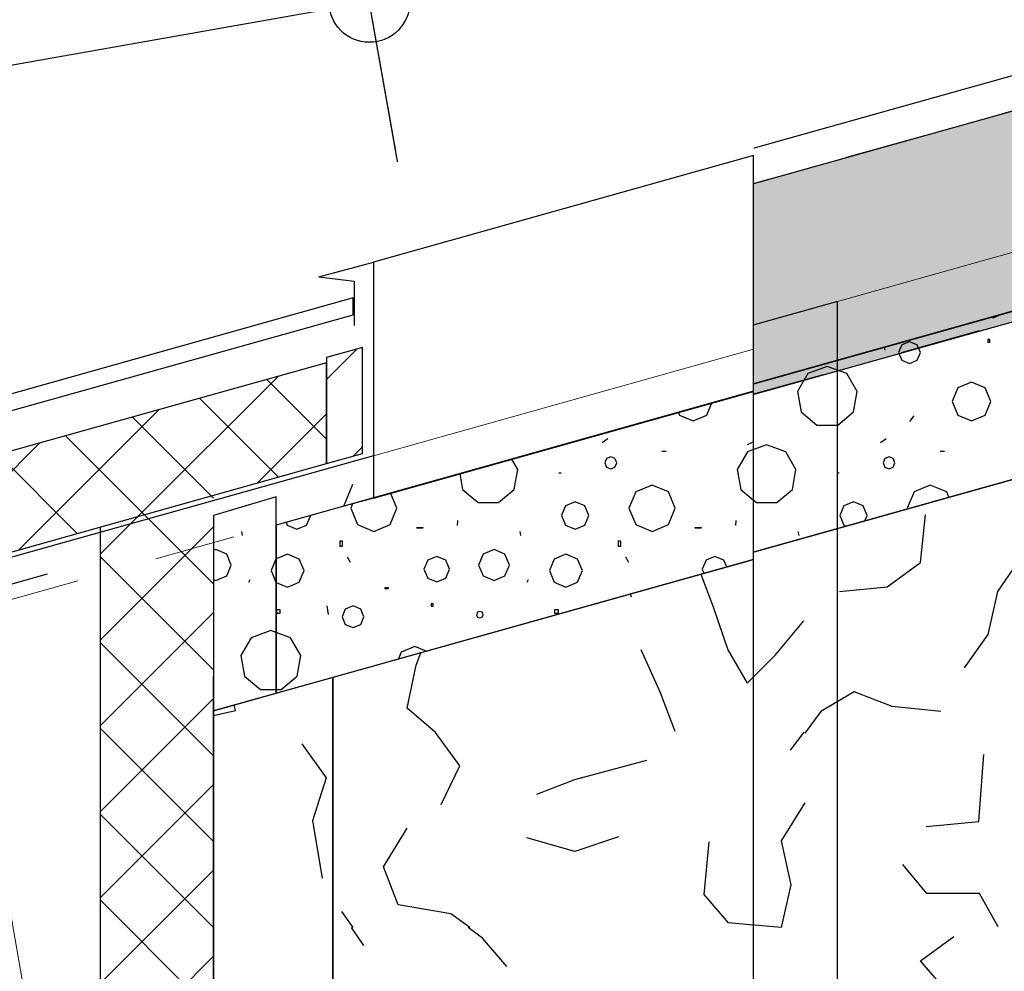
# Model space of a CAD drawing. Extents: x 1006 to 5197, y -24 to 263.
# Tile 37 of 124: x 1035.58 to 1036.8, y 19.9 to 21.08. Entities that reach past the tile are written whole.
import ezdxf

# ---------------------------------------------------------------- set-up
doc = ezdxf.new("R2010")
doc.units = 0
doc.header["$MEASUREMENT"] = 0
for name, pattern in [('B0702', [0.11737, 0.07812, -0.03925]), ('B0805', [1.366667, 0.566667, -0.1, 0.033333, -0.1, 0.466667, -0.1]), ('Wipeout_Contour', [1000, 0, -1000])]:
    doc.linetypes.add(name, pattern=pattern)
for name, color, linetype in [('21 Buitenwanden', 7, 'Continuous'), ('27 Daken', 7, 'Continuous'), ('99 Aankleding 2D tek', 7, 'Continuous'), ('A Patches', 7, 'Continuous'), ('A Stramien', 7, 'Continuous'), ('I Toegev info 1_ 50_100', 7, 'Continuous')]:
    doc.layers.add(name, color=color, linetype=linetype)
doc.styles.get("Standard").update_dxf_attribs({"font": 'txt', "bigfont": 'BIGFONT.SHX'})
doc.dimstyles.new('GENERATED_STYLE__1', dxfattribs={"dimtxt": 0.25, "dimasz": 0.19, "dimexe": 0.18, "dimexo": 0, "dimgap": 0.09, "dimtad": 1, "dimdec": 0, "dimlfac": 1000, "dimzin": 0, "dimdsep": 46, "dimtxsty": 'Standard', "dimblk": 'ARROWHEAD_7', "dimblk1": 'ARROWHEAD_7', "dimblk2": 'ARROWHEAD_7', "dimcen": 0.09, "dimclrd": 7, "dimclre": 7, "dimclrt": 7, "dimadec": 1, "dimazin": 0, "dimtfac": 1, "dimtdec": 4, "dimtmove": 0, "dimatfit": 3, "dimfxl": 0, "dimtolj": 1, "dimtzin": 0, "dimarcsym": 0})
doc.dimstyles.new('GENERATED_STYLE__2', dxfattribs={"dimtxt": 0.25, "dimasz": 0.19, "dimexe": 0.18, "dimexo": 0, "dimgap": 0.09, "dimtad": 1, "dimtih": 1, "dimtoh": 1, "dimdec": 0, "dimlfac": 1000, "dimzin": 0, "dimdsep": 46, "dimtxsty": 'Standard', "dimblk": 'ARROWHEAD_7', "dimblk1": 'ARROWHEAD_7', "dimblk2": 'ARROWHEAD_7', "dimcen": 0.09, "dimclrd": 7, "dimclre": 7, "dimclrt": 7, "dimadec": 1, "dimazin": 0, "dimtfac": 1, "dimtdec": 4, "dimtmove": 0, "dimatfit": 3, "dimfxl": 0, "dimtolj": 1, "dimtzin": 0, "dimarcsym": 0})
pattern_1 = [(45, (988.21373, 0), (-0.05303301, 0.05303301), []), (135, (988.21373, 0), (0.05303301, 0.05303301), [])]

# ---------------------------------------------------------------- blocks, each defined once
blk = doc.blocks.new('WALL_481_2', base_point=(1035.8002, 18.7634))
at = {"color": 254, "linetype": 'Wipeout_Contour', "lineweight": 0, "ltscale": 4164.534371}
blk.add_wipeout([(1035.7404, 18.5782), (1046.1084, 22.7001), (1046.053, 22.8395), (1035.8002, 18.7634)], dxfattribs=at).dxf.layer = '21 Buitenwanden'
blk = doc.blocks.new('*D345', base_point=(988.2137, 0))
at = {"layer": 'A Stramien', "linetype": 'Continuous'}
for p, q in [((1027.0884, 19.7929), (1026.95, 20.1415)), ((1020.3743, 17.3276), (1027.0657, 19.9857)), ((1013.8894, 14.7515), (1020.3743, 17.3276))]:
    blk.add_line(p, q, dxfattribs=at)
blk.add_circle((1027.0192, 19.9672), 0.05, dxfattribs=at)
at = {"layer": 'A Stramien', "insert": (1023.179, 18.7645), "char_height": 0.25, "attachment_point": 1, "rotation": 21.665}
blk.add_mtext('{7.200}', dxfattribs=at)
blk = doc.blocks.new('ARROWHEAD_7')
at = {"color": 0, "linetype": 'Continuous', "lineweight": 0}
for p, q in [((0, -0.25), (0, 0.25)), ((0, 0), (-1, 0)), ((-0.25, 0), (0.25, 0))]:
    blk.add_line(p, q, dxfattribs=at)
blk.add_circle((0, 0), 0.25, dxfattribs=at)
blk = doc.blocks.new('*D346', base_point=(988.2137, 0))
at = {"layer": 'A Stramien', "linetype": 'Continuous'}
for p, q in [((1033.7798, 22.451), (1033.6414, 22.7995)), ((1027.0657, 19.9857), (1033.7571, 22.6437)), ((1020.3743, 17.3276), (1027.0657, 19.9857))]:
    blk.add_line(p, q, dxfattribs=at)
blk.add_circle((1033.7106, 22.6253), 0.05, dxfattribs=at)
at = {"layer": 'A Stramien', "insert": (1029.8704, 21.4226), "char_height": 0.25, "attachment_point": 1, "rotation": 21.665}
blk.add_mtext('{7.200}', dxfattribs=at)
blk = doc.blocks.new('*D347', base_point=(988.2137, 0))
at = {"layer": 'A Stramien', "linetype": 'Continuous'}
for p, q in [((1040.4712, 25.1091), (1040.3328, 25.4576)), ((1033.7571, 22.6437), (1040.4484, 25.3018)), ((1027.0657, 19.9857), (1033.7571, 22.6437))]:
    blk.add_line(p, q, dxfattribs=at)
blk.add_circle((1040.402, 25.2834), 0.05, dxfattribs=at)
at = {"layer": 'A Stramien', "insert": (1036.5618, 24.0807), "char_height": 0.25, "attachment_point": 1, "rotation": 21.665}
blk.add_mtext('{7.200}', dxfattribs=at)
blk = doc.blocks.new('*D348', base_point=(988.2137, 0))
at = {"layer": 'A Stramien', "linetype": 'Continuous'}
for p, q in [((1047.1626, 27.7672), (1047.0241, 28.1157)), ((1040.4484, 25.3018), (1047.1398, 27.9599)), ((1033.7571, 22.6437), (1040.4484, 25.3018))]:
    blk.add_line(p, q, dxfattribs=at)
blk.add_circle((1047.0934, 27.9415), 0.05, dxfattribs=at)
at = {"layer": 'A Stramien', "insert": (1044.457, 27.217), "char_height": 0.25, "attachment_point": 1, "rotation": 21.665}
blk.add_mtext('{7.200}', dxfattribs=at)
blk = doc.blocks.new('*D349', base_point=(988.2137, 0))
at = {"layer": 'A Stramien', "linetype": 'Continuous'}
for p, q in [((1053.854, 30.4253), (1053.7155, 30.7738)), ((1047.1398, 27.9599), (1053.8312, 30.618)), ((1040.4484, 25.3018), (1047.1398, 27.9599))]:
    blk.add_line(p, q, dxfattribs=at)
at = {"layer": 'A Stramien', "insert": (1049.9445, 29.3969), "char_height": 0.25, "attachment_point": 1, "rotation": 21.665}
blk.add_mtext('{7.200}', dxfattribs=at)
blk = doc.blocks.new('*D350', base_point=(988.2137, 0))
at = {"layer": 'A Stramien', "linetype": 'Continuous'}
for p, q in [((1053.8312, 30.618), (1057.1769, 31.9471)), ((1047.1398, 27.9599), (1053.8312, 30.618))]:
    blk.add_line(p, q, dxfattribs=at)
blk.add_circle((1053.7847, 30.5996), 0.05, dxfattribs=at)
at = {"layer": 'A Stramien', "insert": (1054.9631, 31.3904), "char_height": 0.25, "attachment_point": 1, "rotation": 21.665}
blk.add_mtext('{3.600}', dxfattribs=at)
blk = doc.blocks.new('*D351', base_point=(988.2137, 0))
at = {"layer": 'A Stramien', "linetype": 'Continuous'}
for p, q in [((1063.891, 34.4124), (1063.7526, 34.7609)), ((1063.7753, 34.5682), (1063.9147, 34.6236)), ((1057.1769, 31.9471), (1063.7753, 34.5682)), ((1057.1996, 31.7543), (1057.0612, 32.1029)), ((1053.8312, 30.618), (1057.1769, 31.9471))]:
    blk.add_line(p, q, dxfattribs=at)
for centre in [(1063.8218, 34.5867), (1057.1304, 31.9286)]:
    blk.add_circle(centre, 0.05, dxfattribs=at)
at = {"layer": 'A Stramien', "insert": (1059.9816, 33.384), "char_height": 0.25, "attachment_point": 1, "rotation": 21.665}
blk.add_mtext('{7.200}', dxfattribs=at)
blk = doc.blocks.new('*D355', base_point=(988.2137, 0))
at = {"layer": 'A Stramien', "linetype": 'Continuous'}
for p, q in [((1032.4831, 33.5873), (1032.4831, 33.9623)), ((1044.0071, 33.5873), (1044.0071, 33.9623)), ((1030.7271, 33.7748), (1032.5331, 33.7748)), ((1032.5331, 33.7748), (1044.0571, 33.7748))]:
    blk.add_line(p, q, dxfattribs=at)
for centre in [(1032.4831, 33.7748), (1044.0071, 33.7748)]:
    blk.add_circle(centre, 0.05, dxfattribs=at)
at = {"layer": 'A Stramien', "insert": (1037.7404, 34.0748), "char_height": 0.25, "attachment_point": 1}
blk.add_mtext('{11.524}', dxfattribs=at)
blk = doc.blocks.new('*D356', base_point=(988.2137, 0))
at = {"layer": 'A Stramien', "linetype": 'Continuous'}
for p, q in [((1044.0071, 33.5873), (1044.0071, 33.9623)), ((1049.8006, 33.5873), (1049.8006, 33.9623)), ((1032.5331, 33.7748), (1044.0571, 33.7748)), ((1044.0571, 33.7748), (1049.8506, 33.7748))]:
    blk.add_line(p, q, dxfattribs=at)
for centre in [(1044.0071, 33.7748), (1049.8006, 33.7748)]:
    blk.add_circle(centre, 0.05, dxfattribs=at)
at = {"layer": 'A Stramien', "insert": (1046.4909, 34.0748), "char_height": 0.25, "attachment_point": 1}
blk.add_mtext('{5.794}', dxfattribs=at)
blk = doc.blocks.new('*D357', base_point=(988.2137, 0))
at = {"layer": 'A Stramien', "linetype": 'Continuous'}
for p, q in [((1049.8006, 33.5873), (1049.8006, 33.9623)), ((1055.5648, 33.5873), (1055.5648, 33.9623)), ((1044.0571, 33.7748), (1049.8506, 33.7748)), ((1049.8506, 33.7748), (1055.6148, 33.7748))]:
    blk.add_line(p, q, dxfattribs=at)
for centre in [(1049.8006, 33.7748), (1055.5648, 33.7748)]:
    blk.add_circle(centre, 0.05, dxfattribs=at)
at = {"layer": 'A Stramien', "insert": (1052.2697, 34.0748), "char_height": 0.25, "attachment_point": 1}
blk.add_mtext('{5.764}', dxfattribs=at)
blk = doc.blocks.new('*D358', base_point=(988.2137, 0))
at = {"layer": 'A Stramien', "linetype": 'Continuous'}
for p, q in [((1055.5648, 33.5873), (1055.5648, 33.9623)), ((1061.1964, 33.5873), (1061.1964, 33.9623)), ((1049.8506, 33.7748), (1055.6148, 33.7748)), ((1055.6148, 33.7748), (1061.2464, 33.7748))]:
    blk.add_line(p, q, dxfattribs=at)
for centre in [(1055.5648, 33.7748), (1061.1964, 33.7748)]:
    blk.add_circle(centre, 0.05, dxfattribs=at)
at = {"layer": 'A Stramien', "insert": (1057.9676, 34.0748), "char_height": 0.25, "attachment_point": 1}
blk.add_mtext('{5.632}', dxfattribs=at)
blk = doc.blocks.new('*D359', base_point=(988.2137, 0))
at = {"layer": 'A Stramien', "linetype": 'Continuous'}
for p, q in [((1061.1964, 33.5873), (1061.1964, 33.9623)), ((1067.2372, 33.5873), (1067.2372, 33.9623)), ((1055.6148, 33.7748), (1061.2464, 33.7748)), ((1061.2464, 33.7748), (1067.1872, 33.7748)), ((1067.1872, 33.7748), (1067.3372, 33.7748))]:
    blk.add_line(p, q, dxfattribs=at)
for centre in [(1061.1964, 33.7748), (1067.2372, 33.7748)]:
    blk.add_circle(centre, 0.05, dxfattribs=at)
at = {"layer": 'A Stramien', "insert": (1063.8039, 34.0748), "char_height": 0.25, "attachment_point": 1}
blk.add_mtext('{6.041}', dxfattribs=at)
blk = doc.blocks.new('*D364', base_point=(988.2137, 0))
at = {"layer": 'A Stramien', "linetype": 'Continuous'}
for p, q in [((1043.4001, -2.1848), (1043.4001, -1.8098)), ((1046.4001, -2.1848), (1046.4001, -1.8098)), ((1032.5331, -1.9973), (1043.4501, -1.9973)), ((1043.4501, -1.9973), (1046.4501, -1.9973))]:
    blk.add_line(p, q, dxfattribs=at)
for centre in [(1043.4001, -1.9973), (1046.4001, -1.9973)]:
    blk.add_circle(centre, 0.05, dxfattribs=at)
at = {"layer": 'A Stramien', "insert": (1044.4871, -1.6973), "char_height": 0.25, "attachment_point": 1}
blk.add_mtext('{3.000}', dxfattribs=at)
blk = doc.blocks.new('*D365', base_point=(988.2137, 0))
at = {"layer": 'A Stramien', "linetype": 'Continuous'}
for p, q in [((1046.4001, -2.1848), (1046.4001, -1.8098)), ((1053.6001, -2.1848), (1053.6001, -1.8098)), ((1043.4501, -1.9973), (1046.4501, -1.9973)), ((1046.4501, -1.9973), (1053.6501, -1.9973))]:
    blk.add_line(p, q, dxfattribs=at)
for centre in [(1046.4001, -1.9973), (1053.6001, -1.9973)]:
    blk.add_circle(centre, 0.05, dxfattribs=at)
at = {"layer": 'A Stramien', "insert": (1049.5871, -1.6973), "char_height": 0.25, "attachment_point": 1}
blk.add_mtext('{7.200}', dxfattribs=at)
blk = doc.blocks.new('*D410', base_point=(988.2137, 0))
at = {"layer": 'A Stramien', "linetype": 'Continuous'}
for p, q in [((1036.0447, 20.9169), (1035.9796, 21.2862)), ((1035.9629, 21.0928), (1036.1106, 21.1189)), ((1021.1434, 18.4798), (1035.9629, 21.0928)), ((1014.4135, 17.2931), (1021.1434, 18.4798))]:
    blk.add_line(p, q, dxfattribs=at)
blk.add_circle((1036.0121, 21.1015), 0.05, dxfattribs=at)
at = {"layer": 'A Stramien', "insert": (1028.004, 19.9941), "char_height": 0.25, "attachment_point": 1, "rotation": 10}
blk.add_mtext('{15.148}', dxfattribs=at)
blk = doc.blocks.new('ROOF_46_2', base_point=(1041.8905, 22.2177))
at = {"layer": '27 Daken', "color": 255, "linetype": 'Continuous', "lineweight": 0}
blk.add_line((1041.8905, 22.2177), (1036.5903, 20.7314), dxfattribs=at)
at = {"layer": '27 Daken', "linetype": 'Continuous', "flags": 128}
blk.add_lwpolyline([(1036.5903, 20.7314), (1031.7977, 19.3874), (1031.7977, 13.0972), (1036.5903, 15.001)], close=True, dxfattribs=at)
blk = doc.blocks.new('*X466', base_point=(988.2137, 0))
at = {"layer": '27 Daken', "linetype": 'Continuous'}
for p, q in [((1036.6927, 20.409), (1036.6987, 20.468)), ((1036.4195, 20.4031), (1036.4187, 20.402)), ((1036.6517, 20.379), (1036.6927, 20.409)), ((1036.8167, 20.415), (1036.7877, 20.373)), ((1036.4187, 20.402), (1036.4367, 20.354)), ((1036.5927, 20.373), (1036.6517, 20.379)), ((1036.3357, 20.366), (1036.3317, 20.3785)), ((1036.7877, 20.373), (1036.7757, 20.32)), ((1036.4367, 20.354), (1036.4547, 20.301)), ((1036.5137, 20.295), (1036.5487, 20.337)), ((1036.7757, 20.32), (1036.7467, 20.279)), ((1036.0697, 20.282), (1036.0796, 20.3078)), ((1036.3717, 20.248), (1036.3477, 20.301)), ((1036.4547, 20.301), (1036.4787, 20.26)), ((1036.4787, 20.26), (1036.5137, 20.295)), ((1036.0587, 20.229), (1036.0697, 20.282)), ((1036.3897, 20.2), (1036.3717, 20.248)), ((1036.6107, 20.249), (1036.5697, 20.225)), ((1036.6577, 20.231), (1036.6107, 20.249)), ((1036.0937, 20.199), (1036.0587, 20.229)), ((1036.5697, 20.225), (1036.5497, 20.1983)), ((1036.7177, 20.225), (1036.6577, 20.231)), ((1036.1237, 20.158), (1036.0937, 20.199)), ((1036.5486, 20.1994), (1036.5317, 20.177)), ((1036.7647, 20.089), (1036.7707, 20.172)), ((1036.2657, 20.141), (1036.3547, 20.165)), ((1036.1007, 20.11), (1036.1237, 20.158)), ((1036.2187, 20.123), (1036.2657, 20.141)), ((1036.5497, 20.112), (1036.5207, 20.065)), ((1036.6997, 20.083), (1036.7647, 20.089)), ((1036.0297, 20.033), (1036.0587, 20.081)), ((1036.2657, 20.052), (1036.2067, 20.069)), ((1036.3197, 20.07), (1036.2657, 20.052)), ((1036.4257, 19.999), (1036.4317, 20.064)), ((1036.5207, 20.065), (1036.5327, 20.011)), ((1036.0477, 19.986), (1036.0297, 20.033)), ((1036.7007, 20), (1036.6707, 20.036)), ((1036.5327, 20.011), (1036.5207, 19.958)), ((1036.4557, 19.964), (1036.4257, 19.999)), ((1036.7657, 20), (1036.7007, 20)), ((1036.7887, 19.959), (1036.7657, 20)), ((1035.9777, 19.978), (1035.9915, 19.958)), ((1036.1127, 19.975), (1036.0477, 19.986)), ((1036.136, 19.958), (1036.1127, 19.975)), ((1035.9895, 19.958), (1036.0047, 19.936)), ((1036.1517, 19.945), (1036.134, 19.958)), ((1036.5207, 19.958), (1036.4557, 19.964)), ((1036.1817, 19.91), (1036.1517, 19.945)), ((1036.6927, 19.917), (1036.7337, 19.947)), ((1036.7227, 19.882), (1036.6927, 19.917))]:
    blk.add_line(p, q, dxfattribs=at)
blk = doc.blocks.new('HATCH_428_2', base_point=(990.0137, 0))
at = {"layer": '27 Daken', "linetype": 'Continuous'}
for p, q in [((1043.7209, 22.4506), (1035.9653, 20.2757)), ((1035.9653, 20.2757), (1035.9653, 15.3555))]:
    blk.add_line(p, q, dxfattribs=at)
blk.add_blockref('*X466', (988.2137, 0), dxfattribs=at)
blk = doc.blocks.new('WALL_351_2', base_point=(1035.4865, 20.5424))
at = {"color": 254, "linetype": 'Wipeout_Contour', "lineweight": 0, "ltscale": 4143.152163}
blk.add_wipeout([(1035.4143, 20.4276), (1035.7404, 18.5782), (1035.8002, 18.7634), (1035.4865, 20.5424)], dxfattribs=at).dxf.layer = '21 Buitenwanden'
at = {"layer": '21 Buitenwanden', "linetype": 'Continuous'}
blk.add_line((1035.8002, 18.7634), (1035.4865, 20.5424), dxfattribs=at)
blk = doc.blocks.new('*X488', base_point=(988.2137, 0))
at = {"layer": '27 Daken', "linetype": 'Continuous'}
for p, q in [((1036.7806, 20.7121), (1036.7825, 20.7113)), ((1036.7825, 20.7113), (1036.7926, 20.7155)), ((1036.7782, 20.6842), (1036.7758, 20.6842)), ((1036.7758, 20.6842), (1036.7758, 20.6811)), ((1036.7782, 20.6811), (1036.7782, 20.6842)), ((1036.6479, 20.6749), (1036.6485, 20.6712)), ((1036.6697, 20.6778), (1036.6657, 20.6683)), ((1036.6792, 20.6817), (1036.6697, 20.6778)), ((1036.6886, 20.6778), (1036.6792, 20.6817)), ((1036.6926, 20.6683), (1036.6886, 20.6778)), ((1036.7758, 20.6811), (1036.7782, 20.6811)), ((1036.6657, 20.6683), (1036.6697, 20.6588)), ((1036.6697, 20.6588), (1036.6792, 20.6549)), ((1036.6792, 20.6549), (1036.6886, 20.6588)), ((1036.6886, 20.6588), (1036.6926, 20.6683)), ((1036.5776, 20.6512), (1036.5535, 20.6424)), ((1036.6017, 20.6424), (1036.5776, 20.6512)), ((1036.5535, 20.6424), (1036.5407, 20.6202)), ((1036.6145, 20.6202), (1036.6017, 20.6424)), ((1036.4725, 20.6242), (1036.4743, 20.6242)), ((1036.4725, 20.62), (1036.4725, 20.6242)), ((1036.4743, 20.6242), (1036.4743, 20.62)), ((1036.7388, 20.6246), (1036.7318, 20.6077)), ((1036.7556, 20.6315), (1036.7388, 20.6246)), ((1036.7724, 20.6246), (1036.7556, 20.6315)), ((1036.7794, 20.6077), (1036.7724, 20.6246)), ((1036.4358, 20.6077), (1036.4329, 20.6146)), ((1036.4743, 20.62), (1036.4725, 20.62)), ((1036.5407, 20.6202), (1036.5452, 20.5949)), ((1036.6101, 20.5949), (1036.6145, 20.6202)), ((1036.3903, 20.6026), (1036.3951, 20.5909)), ((1036.4288, 20.5909), (1036.4358, 20.6077)), ((1036.7318, 20.6077), (1036.7388, 20.5909)), ((1036.7724, 20.5909), (1036.7794, 20.6077)), ((1036.3359, 20.5832), (1036.3398, 20.5885)), ((1036.3951, 20.5909), (1036.412, 20.584)), ((1036.412, 20.584), (1036.4288, 20.5909)), ((1036.5452, 20.5949), (1036.5648, 20.5785)), ((1036.5905, 20.5785), (1036.6101, 20.5949)), ((1036.6795, 20.5832), (1036.6847, 20.5902)), ((1036.7388, 20.5909), (1036.7556, 20.584)), ((1036.7556, 20.584), (1036.7724, 20.5909)), ((1036.5648, 20.5785), (1036.5905, 20.5785)), ((1036.2997, 20.5571), (1036.3066, 20.5623)), ((1036.6433, 20.5571), (1036.6503, 20.5623)), ((1036.4865, 20.5579), (1036.4787, 20.5544)), ((1036.5027, 20.5544), (1036.479, 20.5458)), ((1036.5263, 20.5458), (1036.5027, 20.5544)), ((1036.1953, 20.524), (1036.1834, 20.5446)), ((1036.3049, 20.5374), (1036.3027, 20.5321)), ((1036.3101, 20.5395), (1036.3049, 20.5374)), ((1036.3154, 20.5374), (1036.3101, 20.5395)), ((1036.3175, 20.5321), (1036.3154, 20.5374)), ((1036.3785, 20.5461), (1036.3733, 20.5461)), ((1036.479, 20.5458), (1036.4664, 20.524)), ((1036.5389, 20.524), (1036.5263, 20.5458)), ((1036.6485, 20.5374), (1036.6464, 20.5321)), ((1036.6538, 20.5395), (1036.6485, 20.5374)), ((1036.659, 20.5374), (1036.6538, 20.5395)), ((1036.6611, 20.5321), (1036.659, 20.5374)), ((1036.7222, 20.5461), (1036.7169, 20.5461)), ((1036.1253, 20.5283), (1036.1228, 20.524)), ((1036.3027, 20.5321), (1036.3049, 20.5269)), ((1036.3049, 20.5269), (1036.3101, 20.5248)), ((1036.3101, 20.5248), (1036.3154, 20.5269)), ((1036.3154, 20.5269), (1036.3175, 20.5321)), ((1036.6464, 20.5321), (1036.6485, 20.5269)), ((1036.6485, 20.5269), (1036.6538, 20.5248)), ((1036.6538, 20.5248), (1036.659, 20.5269)), ((1036.659, 20.5269), (1036.6611, 20.5321)), ((1036.1228, 20.524), (1036.1272, 20.4992)), ((1036.1909, 20.4992), (1036.1953, 20.524)), ((1036.2459, 20.5199), (1036.2488, 20.5199)), ((1036.4664, 20.524), (1036.4708, 20.4992)), ((1036.5346, 20.4992), (1036.5389, 20.524)), ((1036.5896, 20.5199), (1036.5924, 20.5199)), ((1036.0378, 20.4961), (1036.0268, 20.5007)), ((1036.3612, 20.5045), (1036.341, 20.4961)), ((1036.3814, 20.4961), (1036.3612, 20.5045)), ((1036.7048, 20.5045), (1036.6847, 20.4961)), ((1036.725, 20.4961), (1036.7048, 20.5045)), ((1035.9957, 20.492), (1035.989, 20.4759)), ((1036.0461, 20.4759), (1036.0378, 20.4961)), ((1036.1272, 20.4992), (1036.1465, 20.483)), ((1036.1716, 20.483), (1036.1909, 20.4992)), ((1036.341, 20.4961), (1036.3327, 20.4759)), ((1036.3898, 20.4759), (1036.3814, 20.4961)), ((1036.4708, 20.4992), (1036.4901, 20.483)), ((1036.5153, 20.483), (1036.5346, 20.4992)), ((1036.6847, 20.4961), (1036.6763, 20.4759)), ((1036.7278, 20.4895), (1036.725, 20.4961)), ((1035.989, 20.4759), (1035.9974, 20.4558)), ((1036.0378, 20.4558), (1036.0461, 20.4759)), ((1036.1465, 20.483), (1036.1716, 20.483)), ((1036.2543, 20.4789), (1036.2494, 20.467)), ((1036.2663, 20.4839), (1036.2543, 20.4789)), ((1036.2782, 20.4789), (1036.2663, 20.4839)), ((1036.2832, 20.467), (1036.2782, 20.4789)), ((1036.3327, 20.4759), (1036.341, 20.4558)), ((1036.3814, 20.4558), (1036.3898, 20.4759)), ((1036.4901, 20.483), (1036.5153, 20.483)), ((1036.598, 20.4789), (1036.593, 20.467)), ((1036.6099, 20.4839), (1036.598, 20.4789)), ((1036.6219, 20.4789), (1036.6099, 20.4839)), ((1036.6268, 20.467), (1036.6219, 20.4789)), ((1036.6763, 20.4759), (1036.6766, 20.4752)), ((1035.9058, 20.4668), (1035.9107, 20.455)), ((1035.9346, 20.455), (1035.9396, 20.467)), ((1035.9396, 20.467), (1035.9361, 20.4753)), ((1036.2494, 20.467), (1036.2543, 20.455)), ((1036.2782, 20.455), (1036.2832, 20.467)), ((1036.593, 20.467), (1036.598, 20.455)), ((1036.6241, 20.4605), (1036.6268, 20.467)), ((1035.9107, 20.455), (1035.9227, 20.4501)), ((1035.9227, 20.4501), (1035.9346, 20.455)), ((1035.9974, 20.4558), (1036.0176, 20.4474)), ((1036.0176, 20.4474), (1036.0378, 20.4558)), ((1036.0708, 20.4521), (1036.0781, 20.4521)), ((1036.0708, 20.4515), (1036.0708, 20.4521)), ((1036.0781, 20.4521), (1036.0781, 20.4515)), ((1036.1208, 20.4609), (1036.1204, 20.4546)), ((1036.2543, 20.455), (1036.2663, 20.4501)), ((1036.2663, 20.4501), (1036.2782, 20.455)), ((1036.341, 20.4558), (1036.3612, 20.4474)), ((1036.3612, 20.4474), (1036.3814, 20.4558)), ((1036.4144, 20.4521), (1036.4218, 20.4521)), ((1036.4144, 20.4515), (1036.4144, 20.4521)), ((1036.4218, 20.4521), (1036.4218, 20.4515)), ((1036.4645, 20.4609), (1036.4641, 20.4546)), ((1036.598, 20.455), (1036.6007, 20.4539)), ((1036.0781, 20.4515), (1036.0708, 20.4515)), ((1036.1992, 20.4425), (1036.1982, 20.4473)), ((1036.4218, 20.4515), (1036.4144, 20.4515)), ((1036.5428, 20.4425), (1036.5418, 20.4473)), ((1035.976, 20.4356), (1035.9785, 20.4356)), ((1035.976, 20.4289), (1035.976, 20.4356)), ((1035.9785, 20.4289), (1035.976, 20.4289)), ((1035.9785, 20.4356), (1035.9785, 20.4289)), ((1036.3197, 20.4356), (1036.3221, 20.4356)), ((1036.3197, 20.4289), (1036.3197, 20.4356)), ((1036.3221, 20.4289), (1036.3197, 20.4289)), ((1036.3221, 20.4356), (1036.3221, 20.4289)), ((1035.9111, 20.4192), (1035.8972, 20.4134)), ((1035.9255, 20.4132), (1035.9111, 20.4192)), ((1035.9846, 20.416), (1035.9882, 20.4093)), ((1036.0952, 20.4164), (1036.0841, 20.4118)), ((1036.1064, 20.4118), (1036.0952, 20.4164)), ((1036.1525, 20.4193), (1036.1469, 20.4058)), ((1036.166, 20.4249), (1036.1525, 20.4193)), ((1036.1795, 20.4193), (1036.166, 20.4249)), ((1036.1851, 20.4058), (1036.1795, 20.4193)), ((1036.2547, 20.4192), (1036.2404, 20.4132)), ((1036.2691, 20.4132), (1036.2547, 20.4192)), ((1036.3282, 20.416), (1036.3319, 20.4093)), ((1036.4389, 20.4164), (1036.4278, 20.4118)), ((1036.45, 20.4118), (1036.4389, 20.4164)), ((1035.9314, 20.3989), (1035.9255, 20.4132)), ((1036.0841, 20.4118), (1036.0795, 20.4007)), ((1036.111, 20.4007), (1036.1064, 20.4118)), ((1036.1469, 20.4058), (1036.1525, 20.3924)), ((1036.1795, 20.3924), (1036.1851, 20.4058)), ((1036.2404, 20.4132), (1036.2344, 20.3989)), ((1036.2751, 20.3989), (1036.2691, 20.4132)), ((1036.4278, 20.4118), (1036.4247, 20.4046)), ((1036.4501, 20.4117), (1036.45, 20.4118)), ((1035.9255, 20.3845), (1035.9314, 20.3989)), ((1036.0795, 20.4007), (1036.0841, 20.3896)), ((1036.1064, 20.3896), (1036.111, 20.4007)), ((1036.1525, 20.3924), (1036.166, 20.3868)), ((1036.166, 20.3868), (1036.1795, 20.3924)), ((1036.2344, 20.3989), (1036.2404, 20.3845)), ((1036.2691, 20.3845), (1036.2751, 20.3989)), ((1035.8972, 20.3843), (1035.9111, 20.3786)), ((1035.9111, 20.3786), (1035.9255, 20.3845)), ((1036.0841, 20.3896), (1036.0952, 20.385)), ((1036.0952, 20.385), (1036.1064, 20.3896)), ((1036.2068, 20.3845), (1036.2084, 20.3881)), ((1036.2404, 20.3845), (1036.2547, 20.3786)), ((1036.2547, 20.3786), (1036.2691, 20.3845)), ((1036.0316, 20.3781), (1036.0353, 20.3781)), ((1036.0316, 20.3763), (1036.0316, 20.3781)), ((1036.0353, 20.3763), (1036.0316, 20.3763)), ((1036.0353, 20.3781), (1036.0353, 20.3763)), ((1035.9595, 20.3553), (1035.9613, 20.3449)), ((1035.9919, 20.3554), (1035.9824, 20.3515)), ((1036.0014, 20.3515), (1035.9919, 20.3554)), ((1036.091, 20.3579), (1036.0885, 20.3579)), ((1036.0885, 20.3579), (1036.0885, 20.3549)), ((1036.0885, 20.3549), (1036.091, 20.3549)), ((1036.091, 20.3549), (1036.091, 20.3579)), ((1035.902, 20.3506), (1035.8972, 20.3506)), ((1035.8972, 20.3463), (1035.902, 20.3463)), ((1035.902, 20.3463), (1035.902, 20.3506)), ((1035.9824, 20.3515), (1035.9785, 20.342)), ((1036.0053, 20.342), (1036.0014, 20.3515)), ((1036.1455, 20.3474), (1036.1443, 20.3445)), ((1036.1443, 20.3445), (1036.1455, 20.3416)), ((1036.1484, 20.3486), (1036.1455, 20.3474)), ((1036.1513, 20.3474), (1036.1484, 20.3486)), ((1036.1525, 20.3445), (1036.1513, 20.3474)), ((1036.1513, 20.3416), (1036.1525, 20.3445)), ((1035.9785, 20.342), (1035.9824, 20.3325)), ((1035.9824, 20.3325), (1035.9919, 20.3286)), ((1035.9919, 20.3286), (1036.0014, 20.3325)), ((1036.0014, 20.3325), (1036.0053, 20.342)), ((1036.1455, 20.3416), (1036.1484, 20.3404)), ((1036.1484, 20.3404), (1036.1513, 20.3416)), ((1035.9145, 20.3161), (1035.8972, 20.3224)), ((1035.9273, 20.2939), (1035.9145, 20.3161)), ((1035.9228, 20.2687), (1035.9273, 20.2939)), ((1036.0683, 20.3053), (1036.0636, 20.3033)), ((1036.0693, 20.3049), (1036.0683, 20.3053)), ((1035.9141, 20.2614), (1035.9228, 20.2687))]:
    blk.add_line(p, q, dxfattribs=at)
blk = doc.blocks.new('HATCH_113_2', base_point=(990.0137, 0))
at = {"layer": '27 Daken', "linetype": 'Continuous'}
for p, q in [((1043.6009, 22.6247), (1035.8972, 20.4643)), ((1035.8972, 20.2566), (1043.6009, 22.417)), ((1035.8972, 20.4643), (1035.8972, 20.2566))]:
    blk.add_line(p, q, dxfattribs=at)
blk.add_blockref('*X488', (988.2137, 0), dxfattribs=at)
blk = doc.blocks.new('BEAM_346_2', base_point=(1041.544, 22.2951))
at = {"layer": '21 Buitenwanden', "linetype": 'Continuous'}
blk.add_hatch(color=256, dxfattribs=at).paths.add_polyline_path([(1031.6154, 19.5108), (1031.6348, 19.4419), (1031.9201, 19.5219), (1031.9684, 19.3497), (1036.9577, 20.7489), (1036.8901, 20.99)], flags=0)
at = {"layer": '21 Buitenwanden', "linetype": 'B0702'}
for p, q in [((1036.8901, 20.99), (1021.4951, 16.6728)), ((1036.9577, 20.7489), (1021.5627, 16.4316))]:
    blk.add_line(p, q, dxfattribs=at)
at = {"layer": '21 Buitenwanden', "linetype": 'Continuous'}
for p, q in [((1036.8901, 20.99), (1031.6154, 19.5108)), ((1031.9684, 19.3497), (1036.9577, 20.7489))]:
    blk.add_line(p, q, dxfattribs=at)
blk = doc.blocks.new('*X579', base_point=(988.2137, 0))
at = {"layer": 'A Patches', "linetype": 'Continuous'}
for p, q in [((1036.4215, 20.3945), (1036.4367, 20.354)), ((1036.3357, 20.366), (1036.3344, 20.3701)), ((1036.4367, 20.354), (1036.4547, 20.301)), ((1036.0697, 20.282), (1036.0757, 20.2975)), ((1036.3717, 20.248), (1036.3477, 20.301)), ((1036.4547, 20.301), (1036.4787, 20.26)), ((1036.0587, 20.229), (1036.0697, 20.282)), ((1036.4787, 20.26), (1036.4865, 20.2678)), ((1036.3897, 20.2), (1036.3717, 20.248)), ((1036.0937, 20.199), (1036.0587, 20.229)), ((1036.1237, 20.158), (1036.0937, 20.199)), ((1036.2657, 20.141), (1036.3547, 20.165)), ((1036.1007, 20.11), (1036.1237, 20.158)), ((1036.2187, 20.123), (1036.2657, 20.141)), ((1036.0297, 20.033), (1036.0587, 20.081)), ((1036.2657, 20.052), (1036.2067, 20.069)), ((1036.3197, 20.07), (1036.2657, 20.052)), ((1036.4257, 19.999), (1036.4317, 20.064)), ((1036.0477, 19.986), (1036.0297, 20.033)), ((1036.4557, 19.964), (1036.4257, 19.999)), ((1035.9777, 19.978), (1035.9915, 19.958)), ((1036.1127, 19.975), (1036.0477, 19.986)), ((1036.136, 19.958), (1036.1127, 19.975)), ((1035.9895, 19.958), (1036.0047, 19.936)), ((1036.1517, 19.945), (1036.134, 19.958)), ((1036.4865, 19.9612), (1036.4557, 19.964)), ((1036.1817, 19.91), (1036.1517, 19.945))]:
    blk.add_line(p, q, dxfattribs=at)
blk = doc.blocks.new('*X581', base_point=(988.2137, 0))
at = {"layer": 'A Patches', "linetype": 'Continuous'}
for p, q in [((1035.9292, 20.2565), (1035.9287, 20.256)), ((1035.8467, 20.226), (1035.8453, 20.2329)), ((1035.8197, 20.22), (1035.8467, 20.226)), ((1035.9287, 20.185), (1035.9587, 20.143)), ((1035.9587, 20.143), (1035.9417, 20.09)), ((1035.9417, 20.09), (1035.9537, 20.019))]:
    blk.add_line(p, q, dxfattribs=at)
blk = doc.blocks.new('*X582', base_point=(988.2137, 0))
at = {"layer": 'A Patches', "linetype": 'Continuous'}
for p, q in [((1035.8555, 20.4425), (1035.8546, 20.4473)), ((1035.8224, 20.4249), (1035.8197, 20.4238)), ((1035.8359, 20.4193), (1035.8224, 20.4249)), ((1035.8414, 20.4058), (1035.8359, 20.4193)), ((1035.8359, 20.3924), (1035.8414, 20.4058)), ((1035.8967, 20.4132), (1035.8908, 20.3989)), ((1035.897, 20.4133), (1035.8967, 20.4132)), ((1035.8224, 20.3868), (1035.8359, 20.3924)), ((1035.8908, 20.3989), (1035.8967, 20.3845)), ((1035.8197, 20.3879), (1035.8224, 20.3868)), ((1035.8631, 20.3845), (1035.8647, 20.3881)), ((1035.8967, 20.3845), (1035.897, 20.3844)), ((1035.8904, 20.3249), (1035.8663, 20.3161)), ((1035.897, 20.3225), (1035.8904, 20.3249)), ((1035.8663, 20.3161), (1035.8535, 20.2939)), ((1035.8535, 20.2939), (1035.8579, 20.2687)), ((1035.8579, 20.2687), (1035.8776, 20.2522)), ((1035.8776, 20.2522), (1035.897, 20.2522)), ((1035.8211, 20.2261), (1035.8197, 20.2266))]:
    blk.add_line(p, q, dxfattribs=at)
blk = doc.blocks.new('*X584', base_point=(988.2137, 0))
at = {"layer": 'A Patches', "linetype": 'Continuous'}
for p, q in [((1036.4288, 20.5909), (1036.435, 20.606)), ((1036.3937, 20.5944), (1036.3951, 20.5909)), ((1036.3951, 20.5909), (1036.412, 20.584)), ((1036.412, 20.584), (1036.4288, 20.5909)), ((1036.2997, 20.5571), (1036.3066, 20.5623)), ((1036.4865, 20.5579), (1036.4787, 20.5544)), ((1036.1953, 20.524), (1036.188, 20.5367)), ((1036.3049, 20.5374), (1036.3027, 20.5321)), ((1036.3101, 20.5395), (1036.3049, 20.5374)), ((1036.3154, 20.5374), (1036.3101, 20.5395)), ((1036.3175, 20.5321), (1036.3154, 20.5374)), ((1036.3785, 20.5461), (1036.3733, 20.5461)), ((1036.479, 20.5458), (1036.4664, 20.524)), ((1036.4865, 20.5486), (1036.479, 20.5458)), ((1036.3027, 20.5321), (1036.3049, 20.5269)), ((1036.3049, 20.5269), (1036.3101, 20.5248)), ((1036.3101, 20.5248), (1036.3154, 20.5269)), ((1036.3154, 20.5269), (1036.3175, 20.5321)), ((1036.1237, 20.5187), (1036.1272, 20.4992)), ((1036.1909, 20.4992), (1036.1953, 20.524)), ((1036.2459, 20.5199), (1036.2488, 20.5199)), ((1036.4664, 20.524), (1036.4708, 20.4992)), ((1036.3612, 20.5045), (1036.341, 20.4961)), ((1036.3814, 20.4961), (1036.3612, 20.5045)), ((1036.0461, 20.4759), (1036.0383, 20.4948)), ((1036.1272, 20.4992), (1036.1465, 20.483)), ((1036.1716, 20.483), (1036.1909, 20.4992)), ((1036.341, 20.4961), (1036.3327, 20.4759)), ((1036.3898, 20.4759), (1036.3814, 20.4961)), ((1036.4708, 20.4992), (1036.4865, 20.486)), ((1035.9914, 20.4816), (1035.989, 20.4759)), ((1035.989, 20.4759), (1035.9974, 20.4558)), ((1036.0378, 20.4558), (1036.0461, 20.4759)), ((1036.1465, 20.483), (1036.1716, 20.483)), ((1036.2543, 20.4789), (1036.2494, 20.467)), ((1036.2663, 20.4839), (1036.2543, 20.4789)), ((1036.2782, 20.4789), (1036.2663, 20.4839)), ((1036.2832, 20.467), (1036.2782, 20.4789)), ((1036.3327, 20.4759), (1036.341, 20.4558)), ((1036.3814, 20.4558), (1036.3898, 20.4759)), ((1035.9346, 20.455), (1035.9396, 20.467)), ((1035.9396, 20.467), (1035.9395, 20.4671)), ((1036.2494, 20.467), (1036.2543, 20.455)), ((1036.2782, 20.455), (1036.2832, 20.467)), ((1035.9092, 20.4586), (1035.9107, 20.455)), ((1035.9107, 20.455), (1035.9227, 20.4501)), ((1035.9227, 20.4501), (1035.9346, 20.455)), ((1035.9974, 20.4558), (1036.0176, 20.4474)), ((1036.0176, 20.4474), (1036.0378, 20.4558)), ((1036.0708, 20.4521), (1036.0781, 20.4521)), ((1036.0708, 20.4515), (1036.0708, 20.4521)), ((1036.0781, 20.4521), (1036.0781, 20.4515)), ((1036.1208, 20.4609), (1036.1204, 20.4546)), ((1036.2543, 20.455), (1036.2663, 20.4501)), ((1036.2663, 20.4501), (1036.2782, 20.455)), ((1036.341, 20.4558), (1036.3612, 20.4474)), ((1036.3612, 20.4474), (1036.3814, 20.4558)), ((1036.4144, 20.4521), (1036.4218, 20.4521)), ((1036.4144, 20.4515), (1036.4144, 20.4521)), ((1036.4218, 20.4521), (1036.4218, 20.4515)), ((1036.4645, 20.4609), (1036.4641, 20.4546)), ((1036.0781, 20.4515), (1036.0708, 20.4515)), ((1036.1992, 20.4425), (1036.1982, 20.4473)), ((1036.4218, 20.4515), (1036.4144, 20.4515)), ((1035.976, 20.4356), (1035.9785, 20.4356)), ((1035.976, 20.4289), (1035.976, 20.4356)), ((1035.9785, 20.4289), (1035.976, 20.4289)), ((1035.9785, 20.4356), (1035.9785, 20.4289)), ((1036.3197, 20.4356), (1036.3221, 20.4356)), ((1036.3197, 20.4289), (1036.3197, 20.4356)), ((1036.3221, 20.4289), (1036.3197, 20.4289)), ((1036.3221, 20.4356), (1036.3221, 20.4289)), ((1035.9111, 20.4192), (1035.897, 20.4133)), ((1035.9255, 20.4132), (1035.9111, 20.4192)), ((1035.9846, 20.416), (1035.9882, 20.4093)), ((1036.0952, 20.4164), (1036.0841, 20.4118)), ((1036.1064, 20.4118), (1036.0952, 20.4164)), ((1036.1525, 20.4193), (1036.1469, 20.4058)), ((1036.166, 20.4249), (1036.1525, 20.4193)), ((1036.1795, 20.4193), (1036.166, 20.4249)), ((1036.1851, 20.4058), (1036.1795, 20.4193)), ((1036.2547, 20.4192), (1036.2404, 20.4132)), ((1036.2691, 20.4132), (1036.2547, 20.4192)), ((1036.3282, 20.416), (1036.3319, 20.4093)), ((1036.4389, 20.4164), (1036.4278, 20.4118)), ((1036.45, 20.4118), (1036.4389, 20.4164)), ((1035.9314, 20.3989), (1035.9255, 20.4132)), ((1036.0841, 20.4118), (1036.0795, 20.4007)), ((1036.111, 20.4007), (1036.1064, 20.4118)), ((1036.1469, 20.4058), (1036.1525, 20.3924)), ((1036.1795, 20.3924), (1036.1851, 20.4058)), ((1036.2404, 20.4132), (1036.2344, 20.3989)), ((1036.2751, 20.3989), (1036.2691, 20.4132)), ((1036.4278, 20.4118), (1036.4232, 20.4007)), ((1036.4535, 20.4035), (1036.45, 20.4118)), ((1035.9255, 20.3845), (1035.9314, 20.3989)), ((1036.0795, 20.4007), (1036.0841, 20.3896)), ((1036.1064, 20.3896), (1036.111, 20.4007)), ((1036.1525, 20.3924), (1036.166, 20.3868)), ((1036.166, 20.3868), (1036.1795, 20.3924)), ((1036.2344, 20.3989), (1036.2404, 20.3845)), ((1036.2691, 20.3845), (1036.2751, 20.3989)), ((1036.4232, 20.4007), (1036.4253, 20.3956)), ((1035.897, 20.3844), (1035.9111, 20.3786)), ((1035.9111, 20.3786), (1035.9255, 20.3845)), ((1036.0841, 20.3896), (1036.0952, 20.385)), ((1036.0952, 20.385), (1036.1064, 20.3896)), ((1036.2068, 20.3845), (1036.2084, 20.3881)), ((1036.2404, 20.3845), (1036.2547, 20.3786)), ((1036.2547, 20.3786), (1036.2691, 20.3845)), ((1036.0316, 20.3781), (1036.0353, 20.3781)), ((1036.0316, 20.3763), (1036.0316, 20.3781)), ((1036.0353, 20.3763), (1036.0316, 20.3763)), ((1036.0353, 20.3781), (1036.0353, 20.3763)), ((1035.9595, 20.3553), (1035.9613, 20.3449)), ((1035.9919, 20.3554), (1035.9824, 20.3515)), ((1036.0014, 20.3515), (1035.9919, 20.3554)), ((1036.091, 20.3579), (1036.0885, 20.3579)), ((1036.0885, 20.3579), (1036.0885, 20.3549)), ((1036.0885, 20.3549), (1036.091, 20.3549)), ((1036.091, 20.3549), (1036.091, 20.3579)), ((1035.902, 20.3506), (1035.8972, 20.3506)), ((1035.8972, 20.3506), (1035.8972, 20.3463)), ((1035.8972, 20.3463), (1035.902, 20.3463)), ((1035.902, 20.3463), (1035.902, 20.3506)), ((1035.9824, 20.3515), (1035.9785, 20.342)), ((1036.0053, 20.342), (1036.0014, 20.3515)), ((1036.1455, 20.3474), (1036.1443, 20.3445)), ((1036.1443, 20.3445), (1036.1455, 20.3416)), ((1036.1484, 20.3486), (1036.1455, 20.3474)), ((1036.1513, 20.3474), (1036.1484, 20.3486)), ((1036.1525, 20.3445), (1036.1513, 20.3474)), ((1036.1513, 20.3416), (1036.1525, 20.3445)), ((1036.2457, 20.3506), (1036.2408, 20.3506)), ((1036.2408, 20.3506), (1036.2408, 20.3463)), ((1036.2408, 20.3463), (1036.2457, 20.3463)), ((1036.2457, 20.3463), (1036.2457, 20.3506)), ((1035.9785, 20.342), (1035.9824, 20.3325)), ((1035.9824, 20.3325), (1035.9919, 20.3286)), ((1035.9919, 20.3286), (1036.0014, 20.3325)), ((1036.0014, 20.3325), (1036.0053, 20.342)), ((1036.1455, 20.3416), (1036.1484, 20.3404)), ((1036.1484, 20.3404), (1036.1513, 20.3416)), ((1035.9145, 20.3161), (1035.897, 20.3225)), ((1035.9273, 20.2939), (1035.9145, 20.3161)), ((1035.9228, 20.2687), (1035.9273, 20.2939)), ((1036.0515, 20.2983), (1036.048, 20.2898)), ((1036.0683, 20.3053), (1036.0515, 20.2983)), ((1036.0824, 20.2994), (1036.0683, 20.3053)), ((1035.9032, 20.2522), (1035.9228, 20.2687)), ((1035.897, 20.2522), (1035.9032, 20.2522))]:
    blk.add_line(p, q, dxfattribs=at)
blk = doc.blocks.new('214 2de hoek7_2376_2', base_point=(1030.6457, 12.4184))
at = {"color": 254, "linetype": 'Wipeout_Contour', "lineweight": 0, "ltscale": 9301.549139}
blk.add_wipeout([(1033.6189, 19.6645), (1030.6541, 18.8333), (1030.6541, 12.4184), (1031.1241, 12.4184), (1031.1241, 12.5801), (1036.4865, 14.7103), (1036.4865, 21.0163), (1034.8513, 20.5972), (1034.8439, 20.0079)], dxfattribs=at).dxf.layer = 'A Patches'
at = {"layer": 'A Patches', "linetype": 'Continuous'}
h = blk.add_hatch(dxfattribs=at)
h.set_pattern_fill('10_Baksteen_0002', color=256, style=0, pattern_type=2)
h.set_pattern_definition([(45, (988.21373, 0), (-0.459619, 0.459619), []), (45, (988.1218, 0.0919), (-0.459619, 0.459619), [])])
h.paths.add_polyline_path([(1035.2873, 20.4737), (1035.3063, 20.479), (1035.3063, 20.5227), (1035.9922, 20.715), (1035.9922, 20.7357), (1035.2873, 20.5381)], flags=0)
at = {"layer": 'A Patches', "linetype": 'Continuous', "lineweight": 0}
h = blk.add_hatch(dxfattribs=at)
h.set_pattern_fill('12_Naaldhout_0002', color=250, style=0, pattern_type=2)
h.set_pattern_definition([(45, (988.21373, 0), (-0.06363961, 0.06363961), [])])
h.paths.add_polyline_path([(1036.0035, 20.6746), (1035.9591, 20.6621), (1035.9591, 20.5313), (1036.0035, 20.5437)], flags=0)
at = {"layer": 'A Patches', "linetype": 'Continuous'}
h = blk.add_hatch(dxfattribs=at)
h.set_pattern_fill('13_45gr_isolatie_0002', color=256, style=0, pattern_type=2)
h.set_pattern_definition(pattern_1)
h.paths.add_polyline_path([(1035.9591, 20.6555), (1035.4077, 20.5012), (1035.4077, 20.3766), (1035.9591, 20.5313)], flags=0)
h = blk.add_hatch(dxfattribs=at)
h.set_pattern_fill('13_45gr_isolatie_0002', color=256, style=0, pattern_type=2)
h.set_pattern_definition(pattern_1)
h.paths.add_polyline_path([(1035.6797, 20.4529), (1035.6797, 14.6301), (1036.4865, 14.9506), (1036.4865, 15.0817), (1035.8197, 14.8169), (1035.8197, 20.4921)], flags=0)
for p, q in [((1036.4865, 20.9116), (1036.017, 20.7799)), ((1036.4865, 20.6203), (1036.4865, 20.9116)), ((1035.9496, 20.7619), (1036.017, 20.7799)), ((1036.017, 20.7799), (1036.017, 20.4886)), ((1036.017, 20.7799), (1036.017, 20.4886)), ((1035.9496, 20.7619), (1035.9935, 20.7564)), ((1035.9935, 20.7564), (1035.9935, 20.7015)), ((1035.9922, 20.7357), (1035.2873, 20.5381)), ((1035.9922, 20.715), (1035.9922, 20.7357)), ((1035.3063, 20.5227), (1035.9922, 20.715)), ((1036.0035, 20.6746), (1035.9591, 20.6621)), ((1036.0035, 20.5437), (1036.0035, 20.6746)), ((1035.9591, 20.6621), (1035.9591, 20.5313)), ((1035.9591, 20.6555), (1035.4077, 20.5012)), ((1035.9591, 20.5313), (1035.9591, 20.6555)), ((1036.4865, 20.6205), (1035.897, 20.4551)), ((1036.017, 20.4886), (1036.4865, 20.6203)), ((1036.4865, 20.4127), (1036.4865, 20.6205)), ((1036.017, 20.5407), (1034.3615, 20.0765)), ((1035.9591, 20.5313), (1036.0035, 20.5437)), ((1035.4077, 20.3766), (1035.9591, 20.5313)), ((1035.9806, 20.4786), (1035.9917, 20.5058)), ((1035.897, 20.4901), (1035.8197, 20.4669)), ((1035.897, 20.2474), (1035.897, 20.4901)), ((1036.017, 20.4886), (1035.9806, 20.4786)), ((1035.8197, 20.4669), (1035.8197, 20.2257)), ((1035.6797, 20.4529), (1035.6797, 14.6301)), ((1035.897, 20.4551), (1035.897, 20.2474)), ((1035.897, 20.2474), (1036.4865, 20.4127)), ((1036.4865, 20.4127), (1035.967, 20.267)), ((1036.4865, 15.5673), (1036.4865, 20.4127)), ((1035.6141, 20.3945), (1035.3173, 20.3113)), ((1035.8197, 14.8169), (1035.8197, 20.2683)), ((1035.967, 20.267), (1035.8197, 20.2257)), ((1035.967, 20.267), (1035.967, 15.3471)), ((1035.967, 15.3471), (1035.967, 20.267)), ((1035.8197, 20.2257), (1035.897, 20.2474)), ((1035.8197, 20.2257), (1035.8197, 15.2847))]:
    blk.add_line(p, q, dxfattribs=at)
at = {"layer": 'A Patches', "color": 255, "linetype": 'Continuous', "lineweight": 0}
blk.add_line((1036.4865, 20.6724), (1036.017, 20.5407), dxfattribs=at)
at = {"layer": 'A Patches', "color": 1, "linetype": 'B0805', "lineweight": 13}
blk.add_line((1036.4865, 20.6205), (1030.6457, 18.9825), dxfattribs=at)
at = {"layer": 'A Patches', "color": 250, "linetype": 'Continuous', "lineweight": 0}
blk.add_line((1035.5219, 20.2429), (1035.7651, 18.8642), dxfattribs=at)
blk.add_line((1035.5219, 20.2429), (1035.7651, 18.8642), dxfattribs=at)
at = {"layer": 'A Patches', "linetype": 'Continuous'}
for name in ['*X584', '*X582', '*X579', '*X581']:
    blk.add_blockref(name, (988.2137, 0), dxfattribs=at)

msp = doc.modelspace()

# ---------------------------------------------------------------- block references
at = {"layer": '21 Buitenwanden'}
msp.add_blockref('WALL_481_2', (1035.8002, 18.7634), dxfattribs=at)

# ---------------------------------------------------------------- next in the draw order: linework, layer by layer
at = {"layer": '99 Aankleding 2D tek', "linetype": 'Continuous', "flags": 128}
msp.add_lwpolyline([(1036.0187, 20.7836), (1018.1067, 15.7662), (1012.6551, 13.6006), (1012.6555, 0), (1015.6667, 0)], dxfattribs=at)
at = {"layer": 'A Stramien', "linetype": 'B0805', "flags": 128}
for points in [[(1054.772, 25.7574), (1007.0252, 12.3678)], [(1040.2215, -2.7711), (1035.4996, 24.0082)]]:
    msp.add_lwpolyline(points, dxfattribs=at)
at = {"layer": 'I Toegev info 1_ 50_100', "linetype": 'Continuous', "flags": 128}
msp.add_lwpolyline([(1036.0172, 20.4979), (1043.7509, 22.6669), (1043.7509, 22.9574), (1036.0172, 20.7891)], close=True, dxfattribs=at)

# ---------------------------------------------------------------- next in the draw order: block references
at = {"layer": '27 Daken', "linetype": 'Continuous'}
for name in ['HATCH_113_2', 'HATCH_428_2']:
    msp.add_blockref(name, (990.0137, 0), dxfattribs=at)
at = {"layer": '27 Daken', "color": 255, "linetype": 'Continuous', "lineweight": 0}
msp.add_blockref('ROOF_46_2', (1041.8905, 22.2177), dxfattribs=at)

# ---------------------------------------------------------------- next in the draw order: dimensions: what is measured, and where the dimension line sits
at = {"layer": 'A Stramien', "linetype": 'Continuous'}
for base, p1, p2, angle, picture, middle in [((1020.3278, 17.3091), (1070.9109, -2.762), (1078.6582, -2.762), 21.665, '*D351', (1060.4685, 33.4429)), ((1020.3278, 17.3091), (1067.0373, -2.762), (1070.9109, -2.762), 21.665, '*D350', (1055.45, 31.4494)), ((1020.3278, 17.3091), (1059.29, -2.762), (1067.0373, -2.762), 21.665, '*D349', (1050.4315, 29.4558)), ((1020.3278, 17.3091), (1051.5427, -2.762), (1059.29, -2.762), 21.665, '*D348', (1044.9439, 27.2759)), ((1020.3278, 17.3091), (1044.0526, -3.4092), (1051.5427, -2.762), 21.665, '*D347', (1037.0487, 24.1396)), ((1021.0942, 18.4711), (1021.0729, 18.5915), (1035.4996, 24.0082), 10, '*D410', (1028.5966, 19.9717)), ((1020.3278, 17.3091), (1036.0482, -2.762), (1044.0526, -3.4092), 21.665, '*D346', (1030.3573, 21.4815)), ((1020.3278, 17.3091), (1022.0742, 12.9128), (1036.0482, -2.762), 21.665, '*D345', (1023.6659, 18.8234))]:
    dim = msp.add_linear_dim(base=base, p1=p1, p2=p2, angle=angle, dimstyle='GENERATED_STYLE__1', dxfattribs=at)
    dim.commit()
    dim.dimension.update_dxf_attribs({"geometry": picture, "text_midpoint": middle})
for base, p1, p2, picture, middle in [((1012.9421, 33.7748), (1032.4831, -2.762), (1044.0071, -1.0535), '*D355', (1038.32, 33.9498)), ((1012.942055, 33.77478), (1044.007097, -1.053492), (1049.8006, 14.689113), '*D356', (1046.965192, 33.94978)), ((1012.9421, 33.7748), (1049.8006, 14.6891), (1055.5648, 16.9733), '*D357', (1052.744, 33.9498)), ((1012.9421, 33.7748), (1055.5648, 16.9733), (1061.1964, 19.0319), '*D358', (1058.4419, 33.9498)), ((1012.9421, 33.7748), (1061.1964, 19.0319), (1067.2372, 21.921), '*D359', (1064.2781, 33.9498)), ((1012.9421, -1.9973), (1043.4001, -2.762), (1046.4001, 26.8048), '*D364', (1044.9614, -1.8223)), ((1012.9421, -1.9973), (1046.4001, 26.8048), (1053.6001, 11.6797), '*D365', (1050.0614, -1.8223))]:
    dim = msp.add_linear_dim(base=base, p1=p1, p2=p2, dimstyle='GENERATED_STYLE__2', dxfattribs=at)
    dim.commit()
    dim.dimension.update_dxf_attribs({"geometry": picture, "text_midpoint": middle})

# ---------------------------------------------------------------- next in the draw order: block references
at = {"layer": '21 Buitenwanden'}
msp.add_blockref('WALL_351_2', (1035.4865, 20.5424), dxfattribs=at)

# ---------------------------------------------------------------- next in the draw order: block references
msp.add_blockref('BEAM_346_2', (1041.544, 22.2951), dxfattribs=at)

# ---------------------------------------------------------------- next in the draw order: block references
at = {"layer": 'A Patches', "linetype": 'Continuous'}
msp.add_blockref('214 2de hoek7_2376_2', (1030.6457, 12.4184), dxfattribs=at)

doc.saveas('drawing.dxf')
